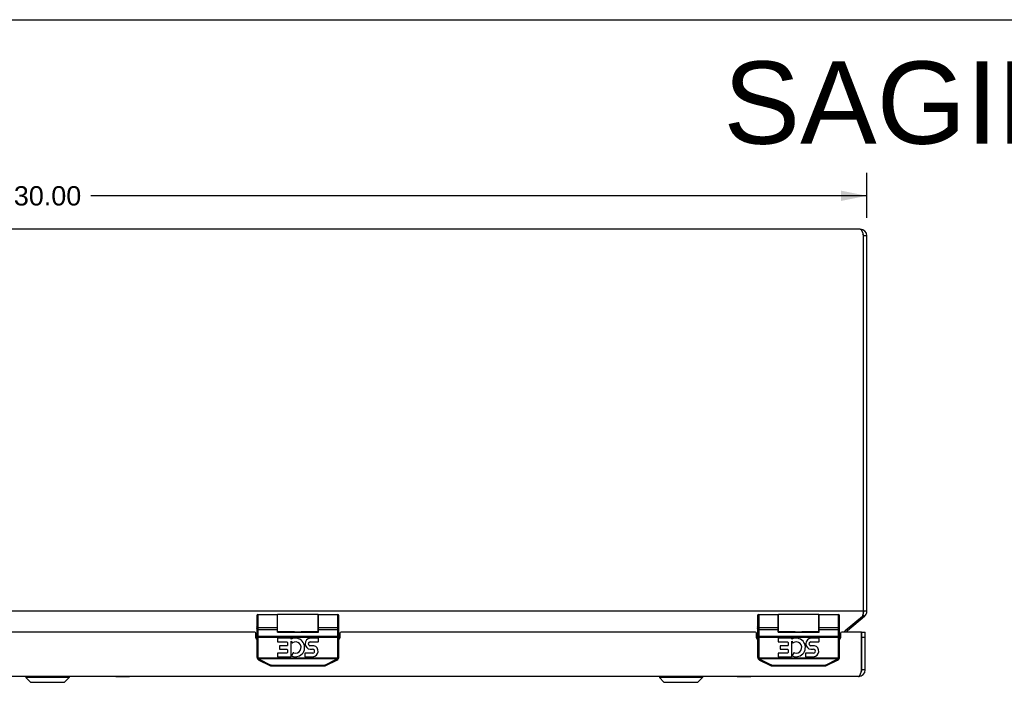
# Model space of a CAD drawing. Header units: inches. Extents: x 0 to 80, y 0 to 51.8.
# Tile 7 of 10: x 28.3 to 46.3, y 39.6 to 51.8. Entities that reach past the tile are written whole.
import ezdxf

# ---------------------------------------------------------------- set-up
doc = ezdxf.new("R2010")
doc.units = ezdxf.units.IN
doc.header["$LTSCALE"] = 4.400265
doc.header["$MEASUREMENT"] = 0
doc.layers.get('0').update_dxf_attribs({"linetype": 'CONTINUOUS'})
for name, color, linetype in [('02___PRT_ALL_AXES', 7, 'CONTINUOUS'), ('06___PRT_ALL_SURFS', 7, 'CONTINUOUS'), ('DIMENSIONS', 7, 'CONTINUOUS')]:
    doc.layers.add(name, color=color, linetype=linetype)
doc.styles.get("Standard").update_dxf_attribs({"font": 'arial.ttf'})
doc.dimstyles.new('DIMSTYLE_1', dxfattribs={"dimtxt": 0.352962, "dimasz": 0.470617, "dimexe": 0.09, "dimexo": 0.07, "dimgap": 0.0375, "dimtad": 0, "dimtih": 1, "dimtoh": 1, "dimzin": 4, "dimdsep": 46, "dimtxsty": 'Standard', "dimblk": '_FILLED', "dimblk1": '_FILLED', "dimblk2": '_FILLED', "dimcen": 0.09, "dimazin": 1, "dimtfac": 1, "dimtofl": 0, "dimtmove": 0, "dimatfit": 3, "dimldrblk": '_FILLED', "dimfxl": 0, "dimtolj": 1, "dimtzin": 4, "dimarcsym": 0})

# ---------------------------------------------------------------- blocks, each defined once
blk = doc.blocks.new('_FILLED')
at = {"color": 0, "linetype": 'ByBlock'}
blk.add_solid([(0, 0), (-1, 0.2), (-1, -0.2)], dxfattribs=at)
blk = doc.blocks.new('*D1')
at = {"layer": 'DIMENSIONS', "color": 2, "linetype": 'Continuous'}
for p, q in [((13.81, 48.143), (13.81, 48.968)), ((43.81, 48.143), (43.81, 48.968)), ((13.81, 48.545), (28.016, 48.545)), ((43.81, 48.545), (29.603, 48.545))]:
    blk.add_line(p, q, dxfattribs=at)
at = {"layer": 'DIMENSIONS', "color": 2, "linetype": 'Continuous', "xscale": 0.4706166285, "yscale": 0.4706166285, "zscale": 0.4706166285, "rotation": 180}
blk.add_blockref('_FILLED', (13.81, 48.545), dxfattribs=at)
at = {"layer": 'DIMENSIONS', "color": 2, "linetype": 'Continuous', "xscale": 0.4706166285, "yscale": 0.4706166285, "zscale": 0.4706166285}
blk.add_blockref('_FILLED', (43.81, 48.545), dxfattribs=at)
at = {"layer": 'DIMENSIONS', "color": 2, "linetype": 'Continuous', "insert": (28.81, 48.721), "char_height": 0.353, "width": 1.2334, "attachment_point": 2, "line_spacing_factor": 0.9}
blk.add_mtext('30.00', dxfattribs=at)

msp = doc.modelspace()

# ---------------------------------------------------------------- linework, layer by layer
at = {"color": 7, "linetype": 'Continuous'}
for p, q in [((0, 51.7678), (80.0048, 51.7678)), ((43.8096, 47.8139), (43.7496, 47.8139)), ((43.8096, 40.9408), (43.7496, 40.9408)), ((32.6429, 40.8618), (32.6429, 40.1044)), ((32.6629, 40.8818), (32.6629, 40.1044)), ((33.0179, 40.5577), (33.0179, 40.8818)), ((33.0229, 40.5668), (33.0229, 40.8818)), ((33.7629, 40.5668), (33.7629, 40.8818)), ((33.7679, 40.5577), (33.7679, 40.8818)), ((34.1229, 40.1044), (34.1229, 40.8818)), ((34.1429, 40.1044), (34.1429, 40.8618)), ((41.8096, 40.8618), (41.8096, 40.1044)), ((41.8296, 40.8818), (41.8296, 40.1044)), ((42.1846, 40.5577), (42.1846, 40.8818)), ((42.1896, 40.5668), (42.1896, 40.8818)), ((42.9296, 40.5668), (42.9296, 40.8818)), ((42.9346, 40.5577), (42.9346, 40.8818)), ((43.2896, 40.1044), (43.2896, 40.8818)), ((43.3096, 40.1044), (43.3096, 40.8618)), ((43.7667, 40.8489), (43.7374, 40.8838)), ((32.6429, 40.6545), (32.6429, 40.655)), ((32.643, 40.654), (32.6429, 40.6545)), ((32.6431, 40.6536), (32.643, 40.6541)), ((32.6629, 40.6449), (33.0179, 40.6449)), ((32.6629, 40.6449), (33.0179, 40.6449)), ((32.6629, 40.6089), (33.0179, 40.6089)), ((33.0229, 40.5718), (33.0179, 40.5718)), ((33.0179, 40.5652), (33.7679, 40.5652)), ((33.333, 40.5668), (33.3381, 40.5668)), ((33.3476, 40.5669), (33.3645, 40.5672)), ((33.3645, 40.5672), (33.3715, 40.5673)), ((33.3715, 40.5673), (33.3786, 40.5674)), ((33.3965, 40.5674), (33.4036, 40.5674)), ((33.4036, 40.5674), (33.4108, 40.5673)), ((33.4108, 40.5673), (33.4178, 40.5672)), ((33.4178, 40.5672), (33.4381, 40.5669)), ((33.4381, 40.5669), (33.4446, 40.5669)), ((33.7679, 40.5718), (33.7629, 40.5718)), ((33.7679, 40.6449), (34.1229, 40.6449)), ((33.7679, 40.6449), (34.1229, 40.6449)), ((33.7679, 40.6089), (34.1229, 40.6089)), ((34.1428, 40.654), (34.1429, 40.6545)), ((34.1429, 40.6545), (34.1429, 40.655)), ((41.8096, 40.6545), (41.8096, 40.655)), ((41.8096, 40.654), (41.8096, 40.6545)), ((41.8098, 40.6536), (41.8096, 40.6541)), ((41.8296, 40.6449), (42.1846, 40.6449)), ((41.8296, 40.6449), (42.1846, 40.6449)), ((41.8296, 40.6089), (42.1846, 40.6089)), ((42.1896, 40.5718), (42.1846, 40.5718)), ((42.1846, 40.5652), (42.9346, 40.5652)), ((42.4997, 40.5668), (42.5047, 40.5668)), ((42.5143, 40.5669), (42.5312, 40.5672)), ((42.5312, 40.5672), (42.5382, 40.5673)), ((42.5382, 40.5673), (42.5452, 40.5674)), ((42.5632, 40.5674), (42.5703, 40.5674)), ((42.5703, 40.5674), (42.5774, 40.5673)), ((42.5774, 40.5673), (42.5845, 40.5672)), ((42.5845, 40.5672), (42.6048, 40.5669)), ((42.6048, 40.5669), (42.6113, 40.5669)), ((42.9346, 40.5718), (42.9296, 40.5718)), ((42.9346, 40.6449), (43.2896, 40.6449)), ((42.9346, 40.6449), (43.2896, 40.6449)), ((42.9346, 40.6089), (43.2896, 40.6089)), ((43.3095, 40.6545), (43.3096, 40.655)), ((43.3095, 40.654), (43.3095, 40.6545)), ((43.4533, 40.586), (43.4374, 40.6049)), ((43.7196, 40.5588), (43.7796, 40.5588)), ((43.7196, 39.8688), (43.7196, 40.5588)), ((32.6429, 40.469), (34.1429, 40.469)), ((32.6629, 40.4883), (34.1238, 40.4883)), ((33.0179, 40.5577), (33.7679, 40.5577)), ((41.8096, 40.469), (43.3096, 40.469)), ((41.8296, 40.4883), (43.2905, 40.4883)), ((42.1846, 40.5577), (42.9346, 40.5577)), ((43.7196, 40.4688), (43.7796, 40.4688)), ((32.6629, 40.1044), (32.6429, 40.1044)), ((32.6646, 40.0925), (32.6454, 40.0869)), ((32.6646, 40.0925), (34.1212, 40.0925)), ((32.6721, 40.0752), (34.1136, 40.0752)), ((32.6774, 40.0485), (32.8797, 39.9474)), ((32.6838, 40.0587), (32.683, 40.0572)), ((32.6847, 40.0603), (32.6838, 40.0587)), ((32.6855, 40.062), (32.6847, 40.0603)), ((32.6864, 40.0637), (32.6855, 40.062)), ((32.6864, 40.0637), (32.8886, 39.9625)), ((33.8971, 39.9625), (34.0994, 40.0637)), ((33.9061, 39.9474), (34.1083, 40.0485)), ((34.0994, 40.0637), (34.1003, 40.062)), ((34.1003, 40.062), (34.1011, 40.0603)), ((34.1011, 40.0603), (34.102, 40.0587)), ((34.102, 40.0587), (34.1028, 40.0572)), ((34.1028, 40.0572), (34.1036, 40.0558)), ((34.1212, 40.0925), (34.1404, 40.0869)), ((34.1229, 40.1044), (34.1429, 40.1044)), ((41.8296, 40.1044), (41.8096, 40.1044)), ((41.8313, 40.0925), (41.8121, 40.0869)), ((41.8313, 40.0925), (43.2879, 40.0925)), ((41.8388, 40.0752), (43.2803, 40.0752)), ((41.8441, 40.0485), (42.0464, 39.9474)), ((41.8505, 40.0587), (41.8497, 40.0572)), ((41.8513, 40.0603), (41.8505, 40.0587)), ((41.8522, 40.062), (41.8513, 40.0603)), ((41.8531, 40.0637), (41.8522, 40.062)), ((41.8531, 40.0637), (42.0553, 39.9625)), ((43.0638, 39.9625), (43.2661, 40.0637)), ((43.0728, 39.9474), (43.275, 40.0485)), ((43.2661, 40.0637), (43.2669, 40.062)), ((43.2669, 40.062), (43.2678, 40.0603)), ((43.2678, 40.0603), (43.2686, 40.0587)), ((43.2686, 40.0587), (43.2695, 40.0572)), ((43.2695, 40.0572), (43.2702, 40.0558)), ((43.2879, 40.0925), (43.3071, 40.0869)), ((43.2896, 40.1044), (43.3096, 40.1044)), ((32.8861, 39.9576), (32.8853, 39.9561)), ((32.8869, 39.9592), (32.8861, 39.9576)), ((32.8878, 39.9608), (32.8869, 39.9592)), ((32.8886, 39.9625), (32.8878, 39.9608)), ((32.9077, 39.958), (33.8781, 39.958)), ((32.9077, 39.958), (32.9077, 39.9408)), ((32.9077, 39.9408), (33.8781, 39.9408)), ((33.8781, 39.958), (33.8781, 39.9408)), ((33.8971, 39.9625), (33.898, 39.9608)), ((33.898, 39.9608), (33.8989, 39.9592)), ((33.8989, 39.9592), (33.8997, 39.9576)), ((33.8997, 39.9576), (33.9005, 39.9561)), ((33.9005, 39.9561), (33.9013, 39.9546)), ((42.0527, 39.9576), (42.0519, 39.9561)), ((42.0536, 39.9592), (42.0527, 39.9576)), ((42.0544, 39.9608), (42.0536, 39.9592)), ((42.0553, 39.9625), (42.0544, 39.9608)), ((42.0743, 39.958), (43.0448, 39.958)), ((42.0743, 39.958), (42.0743, 39.9408)), ((42.0743, 39.9408), (43.0448, 39.9408)), ((43.0448, 39.958), (43.0448, 39.9408)), ((43.0638, 39.9625), (43.0647, 39.9608)), ((43.0647, 39.9608), (43.0655, 39.9592)), ((43.0655, 39.9592), (43.0664, 39.9576)), ((43.0664, 39.9576), (43.0672, 39.9561)), ((43.0672, 39.9561), (43.068, 39.9546)), ((43.7796, 39.8688), (43.7196, 39.8688)), ((28.4155, 39.7458), (29.2036, 39.7458)), ((28.4155, 39.7458), (28.4155, 39.727)), ((29.2036, 39.727), (28.4155, 39.727)), ((28.4155, 39.727), (28.4986, 39.6439)), ((29.2036, 39.727), (29.1205, 39.6439)), ((29.2036, 39.7458), (29.2036, 39.727)), ((40.0105, 39.7458), (40.7986, 39.7458)), ((40.0105, 39.7458), (40.0105, 39.727)), ((40.7986, 39.727), (40.0105, 39.727)), ((40.0105, 39.727), (40.0936, 39.6439)), ((40.7986, 39.727), (40.7155, 39.6439)), ((40.7986, 39.7458), (40.7986, 39.727)), ((28.4986, 39.6439), (29.1205, 39.6439)), ((28.5037, 39.6418), (29.1155, 39.6418)), ((40.0936, 39.6439), (40.7155, 39.6439)), ((40.0987, 39.6418), (40.7105, 39.6418))]:
    msp.add_line(p, q, dxfattribs=at)
at = {"color": 3, "linetype": 'Continuous'}
for p, q in [((43.6896, 47.9339), (13.9296, 47.9339)), ((43.7496, 40.9408), (43.7496, 47.8139)), ((43.8096, 40.9408), (43.8096, 47.8139)), ((43.7496, 40.9408), (13.8696, 40.9408)), ((43.7281, 40.8489), (43.4148, 40.586)), ((43.7667, 40.8489), (43.4533, 40.586)), ((32.6029, 40.5588), (25.0162, 40.5588)), ((41.7696, 40.5588), (34.1829, 40.5588)), ((43.7146, 40.5588), (43.3496, 40.5588)), ((43.7146, 39.8531), (43.7146, 40.5588)), ((43.7796, 39.8688), (43.7796, 40.5588)), ((32.6229, 40.54), (32.6429, 40.54)), ((32.6229, 40.4538), (32.6229, 40.5388)), ((34.1429, 40.54), (34.1629, 40.54)), ((34.1629, 40.5388), (34.1629, 40.4538)), ((41.7896, 40.54), (41.8096, 40.54)), ((41.7896, 40.4538), (41.7896, 40.5388)), ((43.3096, 40.54), (43.3296, 40.54)), ((43.3296, 40.5388), (43.3296, 40.4538)), ((43.6596, 39.7488), (13.9596, 39.7488))]:
    msp.add_line(p, q, dxfattribs=at)
for points in [[(43.6896, 47.9339), (43.6923, 47.9336), (43.695, 47.9327), (43.6977, 47.9311), (43.7005, 47.929), (43.7032, 47.9263), (43.7059, 47.923), (43.7087, 47.9192), (43.7114, 47.9148), (43.7141, 47.91), (43.7168, 47.9046), (43.7196, 47.8987), (43.7223, 47.8924), (43.725, 47.8857), (43.7278, 47.8787), (43.7305, 47.8714), (43.7332, 47.8638), (43.7359, 47.8559), (43.7386, 47.8477), (43.7414, 47.8393), (43.7441, 47.8309), (43.7469, 47.8224), (43.7496, 47.8139)], [(43.7496, 40.9408), (43.7465, 40.9259), (43.745, 40.9185), (43.7434, 40.9112), (43.7419, 40.904), (43.7404, 40.897), (43.7388, 40.8901), (43.7373, 40.8834), (43.7358, 40.877), (43.7343, 40.8708), (43.7327, 40.8648), (43.7312, 40.8592), (43.7297, 40.8539), (43.7281, 40.8489)], [(43.4148, 40.586), (43.4105, 40.5824), (43.4062, 40.5786), (43.4019, 40.5744), (43.3976, 40.57), (43.3933, 40.5654), (43.389, 40.5605), (43.3876, 40.5588)], [(43.7077, 39.8321), (43.71, 39.839), (43.7123, 39.846), (43.7146, 39.8531)], [(43.6596, 39.7488), (43.6619, 39.749), (43.6641, 39.7497), (43.6664, 39.7508), (43.6687, 39.7523), (43.671, 39.7542), (43.6733, 39.7565), (43.6756, 39.7592), (43.6779, 39.7624), (43.6802, 39.7659), (43.6825, 39.7698), (43.6848, 39.774), (43.6871, 39.7786), (43.6894, 39.7835), (43.6916, 39.7887), (43.6939, 39.7942), (43.6962, 39.8), (43.6985, 39.806), (43.7008, 39.8122), (43.7031, 39.8187), (43.7054, 39.8253), (43.7077, 39.8321)]]:
    msp.add_lwpolyline(points, dxfattribs=at)
at = {"color": 7, "linetype": 'Continuous'}
for points in [[(32.6629, 40.6089), (32.662, 40.609), (32.6611, 40.609), (32.6601, 40.6091), (32.6592, 40.6092), (32.6583, 40.6093), (32.6574, 40.6095), (32.6565, 40.6097), (32.6557, 40.61), (32.6548, 40.6102), (32.654, 40.6105), (32.6532, 40.6109), (32.6524, 40.6112), (32.6516, 40.6116), (32.6508, 40.612), (32.6501, 40.6124), (32.6494, 40.6129), (32.6488, 40.6134), (32.6481, 40.6139), (32.6475, 40.6144), (32.6469, 40.615), (32.6464, 40.6155), (32.6459, 40.6161), (32.6454, 40.6167), (32.645, 40.6173), (32.6446, 40.618), (32.6442, 40.6186), (32.6439, 40.6193), (32.6437, 40.6199), (32.6434, 40.6206), (32.6432, 40.6213), (32.6431, 40.622), (32.643, 40.6227), (32.6429, 40.6234), (32.6429, 40.6241)], [(32.6629, 40.6449), (32.662, 40.6449), (32.6611, 40.6449), (32.6601, 40.645), (32.6592, 40.6451), (32.6583, 40.6452), (32.6574, 40.6453), (32.6565, 40.6454), (32.6557, 40.6456), (32.6548, 40.6458), (32.654, 40.646), (32.6532, 40.6462), (32.6524, 40.6464), (32.6516, 40.6467), (32.6508, 40.6469), (32.6501, 40.6472), (32.6494, 40.6475), (32.6488, 40.6479), (32.6481, 40.6482), (32.6475, 40.6485), (32.6469, 40.6489), (32.6464, 40.6493), (32.6459, 40.6497), (32.6454, 40.6501), (32.645, 40.6505), (32.6446, 40.6509), (32.6442, 40.6513), (32.6439, 40.6518), (32.6437, 40.6522), (32.6434, 40.6527), (32.6432, 40.6531), (32.6431, 40.6536)], [(32.6629, 40.6449), (32.662, 40.6449), (32.6611, 40.645), (32.6601, 40.645), (32.6592, 40.6451), (32.6583, 40.6452), (32.6574, 40.6453), (32.6565, 40.6455), (32.6557, 40.6456), (32.6548, 40.6458), (32.654, 40.646), (32.6532, 40.6462), (32.6524, 40.6464), (32.6516, 40.6467), (32.6508, 40.647), (32.6501, 40.6473), (32.6494, 40.6476), (32.6488, 40.6479), (32.6481, 40.6482), (32.6475, 40.6486), (32.6469, 40.6489), (32.6464, 40.6493), (32.6459, 40.6497), (32.6454, 40.6501), (32.645, 40.6505), (32.6446, 40.6509), (32.6442, 40.6514), (32.6439, 40.6518), (32.6437, 40.6523), (32.6434, 40.6527), (32.6432, 40.6532), (32.6431, 40.6536)], [(33.3381, 40.5668), (33.3412, 40.5669), (33.3476, 40.5669)], [(33.3786, 40.5674), (33.3857, 40.5674), (33.3893, 40.5674), (33.3929, 40.5674), (33.3965, 40.5674)], [(33.4446, 40.5669), (33.4477, 40.5668), (33.4528, 40.5668)], [(34.1229, 40.6449), (34.1238, 40.6449), (34.1247, 40.6449), (34.1257, 40.645), (34.1266, 40.6451), (34.1275, 40.6452), (34.1284, 40.6453), (34.1293, 40.6454), (34.1301, 40.6456), (34.131, 40.6458), (34.1318, 40.646), (34.1326, 40.6462), (34.1334, 40.6464), (34.1342, 40.6467), (34.1349, 40.6469), (34.1357, 40.6472), (34.1364, 40.6475), (34.137, 40.6479), (34.1377, 40.6482), (34.1383, 40.6485), (34.1389, 40.6489), (34.1394, 40.6493), (34.1399, 40.6497), (34.1404, 40.6501), (34.1408, 40.6505), (34.1412, 40.6509), (34.1415, 40.6513), (34.1419, 40.6518), (34.1421, 40.6522), (34.1424, 40.6527), (34.1426, 40.6531), (34.1427, 40.6536), (34.1428, 40.6541)], [(34.1229, 40.6449), (34.1238, 40.6449), (34.1247, 40.645), (34.1257, 40.645), (34.1266, 40.6451), (34.1275, 40.6452), (34.1284, 40.6453), (34.1293, 40.6455), (34.1301, 40.6456), (34.131, 40.6458), (34.1318, 40.646), (34.1326, 40.6462), (34.1334, 40.6464), (34.1342, 40.6467), (34.1349, 40.647), (34.1357, 40.6473), (34.1364, 40.6476), (34.137, 40.6479), (34.1377, 40.6482), (34.1383, 40.6486), (34.1389, 40.6489), (34.1394, 40.6493), (34.1399, 40.6497), (34.1404, 40.6501), (34.1408, 40.6505), (34.1412, 40.6509), (34.1415, 40.6514), (34.1419, 40.6518), (34.1421, 40.6523), (34.1424, 40.6527), (34.1426, 40.6532), (34.1427, 40.6536)], [(34.1229, 40.6089), (34.1238, 40.609), (34.1247, 40.609), (34.1257, 40.6091), (34.1266, 40.6092), (34.1275, 40.6093), (34.1284, 40.6095), (34.1293, 40.6097), (34.1301, 40.61), (34.131, 40.6102), (34.1318, 40.6105), (34.1326, 40.6109), (34.1334, 40.6112), (34.1342, 40.6116), (34.1349, 40.612), (34.1357, 40.6124), (34.1364, 40.6129), (34.137, 40.6134), (34.1377, 40.6139), (34.1383, 40.6144), (34.1389, 40.615), (34.1394, 40.6155), (34.1399, 40.6161), (34.1404, 40.6167), (34.1408, 40.6173), (34.1412, 40.618), (34.1415, 40.6186), (34.1419, 40.6193), (34.1421, 40.6199), (34.1424, 40.6206), (34.1426, 40.6213), (34.1427, 40.622), (34.1428, 40.6227), (34.1429, 40.6234), (34.1429, 40.6241)], [(41.8296, 40.6089), (41.8286, 40.609), (41.8277, 40.609), (41.8268, 40.6091), (41.8259, 40.6092), (41.825, 40.6093), (41.8241, 40.6095), (41.8232, 40.6097), (41.8223, 40.61), (41.8215, 40.6102), (41.8206, 40.6105), (41.8198, 40.6109), (41.819, 40.6112), (41.8183, 40.6116), (41.8175, 40.612), (41.8168, 40.6124), (41.8161, 40.6129), (41.8154, 40.6134), (41.8148, 40.6139), (41.8142, 40.6144), (41.8136, 40.615), (41.8131, 40.6155), (41.8126, 40.6161), (41.8121, 40.6167), (41.8117, 40.6173), (41.8113, 40.618), (41.8109, 40.6186), (41.8106, 40.6193), (41.8103, 40.6199), (41.8101, 40.6206), (41.8099, 40.6213), (41.8098, 40.622), (41.8096, 40.6227), (41.8096, 40.6234), (41.8096, 40.6241)], [(41.8296, 40.6449), (41.8286, 40.6449), (41.8277, 40.6449), (41.8268, 40.645), (41.8259, 40.6451), (41.825, 40.6452), (41.8241, 40.6453), (41.8232, 40.6454), (41.8223, 40.6456), (41.8215, 40.6458), (41.8206, 40.646), (41.8198, 40.6462), (41.819, 40.6464), (41.8183, 40.6467), (41.8175, 40.6469), (41.8168, 40.6472), (41.8161, 40.6475), (41.8154, 40.6479), (41.8148, 40.6482), (41.8142, 40.6485), (41.8136, 40.6489), (41.8131, 40.6493), (41.8126, 40.6497), (41.8121, 40.6501), (41.8117, 40.6505), (41.8113, 40.6509), (41.8109, 40.6513), (41.8106, 40.6518), (41.8103, 40.6522), (41.8101, 40.6527), (41.8099, 40.6531), (41.8098, 40.6536)], [(41.8296, 40.6449), (41.8286, 40.6449), (41.8277, 40.645), (41.8268, 40.645), (41.8259, 40.6451), (41.825, 40.6452), (41.8241, 40.6453), (41.8232, 40.6455), (41.8223, 40.6456), (41.8215, 40.6458), (41.8206, 40.646), (41.8198, 40.6462), (41.819, 40.6464), (41.8183, 40.6467), (41.8175, 40.647), (41.8168, 40.6473), (41.8161, 40.6476), (41.8154, 40.6479), (41.8148, 40.6482), (41.8142, 40.6486), (41.8136, 40.6489), (41.8131, 40.6493), (41.8126, 40.6497), (41.8121, 40.6501), (41.8117, 40.6505), (41.8113, 40.6509), (41.8109, 40.6514), (41.8106, 40.6518), (41.8103, 40.6523), (41.8101, 40.6527), (41.8099, 40.6532), (41.8098, 40.6536)], [(42.5047, 40.5668), (42.5079, 40.5669), (42.5143, 40.5669)], [(42.5452, 40.5674), (42.5524, 40.5674), (42.556, 40.5674), (42.5596, 40.5674), (42.5632, 40.5674)], [(42.6113, 40.5669), (42.6144, 40.5668), (42.6195, 40.5668)], [(43.2896, 40.6449), (43.2905, 40.6449), (43.2914, 40.6449), (43.2923, 40.645), (43.2932, 40.6451), (43.2941, 40.6452), (43.295, 40.6453), (43.2959, 40.6454), (43.2968, 40.6456), (43.2976, 40.6458), (43.2985, 40.646), (43.2993, 40.6462), (43.3001, 40.6464), (43.3009, 40.6467), (43.3016, 40.6469), (43.3023, 40.6472), (43.303, 40.6475), (43.3037, 40.6479), (43.3043, 40.6482), (43.3049, 40.6485), (43.3055, 40.6489), (43.3061, 40.6493), (43.3066, 40.6497), (43.307, 40.6501), (43.3075, 40.6505), (43.3079, 40.6509), (43.3082, 40.6513), (43.3085, 40.6518), (43.3088, 40.6522), (43.309, 40.6527), (43.3092, 40.6531), (43.3094, 40.6536), (43.3095, 40.6541)], [(43.2896, 40.6449), (43.2905, 40.6449), (43.2914, 40.645), (43.2923, 40.645), (43.2932, 40.6451), (43.2941, 40.6452), (43.295, 40.6453), (43.2959, 40.6455), (43.2968, 40.6456), (43.2976, 40.6458), (43.2985, 40.646), (43.2993, 40.6462), (43.3001, 40.6464), (43.3009, 40.6467), (43.3016, 40.647), (43.3023, 40.6473), (43.303, 40.6476), (43.3037, 40.6479), (43.3043, 40.6482), (43.3049, 40.6486), (43.3055, 40.6489), (43.3061, 40.6493), (43.3066, 40.6497), (43.307, 40.6501), (43.3075, 40.6505), (43.3079, 40.6509), (43.3082, 40.6514), (43.3085, 40.6518), (43.3088, 40.6523), (43.309, 40.6527), (43.3092, 40.6532), (43.3094, 40.6536)], [(43.2896, 40.6089), (43.2905, 40.609), (43.2914, 40.609), (43.2923, 40.6091), (43.2932, 40.6092), (43.2941, 40.6093), (43.295, 40.6095), (43.2959, 40.6097), (43.2968, 40.61), (43.2976, 40.6102), (43.2985, 40.6105), (43.2993, 40.6109), (43.3001, 40.6112), (43.3009, 40.6116), (43.3016, 40.612), (43.3023, 40.6124), (43.303, 40.6129), (43.3037, 40.6134), (43.3043, 40.6139), (43.3049, 40.6144), (43.3055, 40.615), (43.3061, 40.6155), (43.3066, 40.6161), (43.307, 40.6167), (43.3075, 40.6173), (43.3079, 40.618), (43.3082, 40.6186), (43.3085, 40.6193), (43.3088, 40.6199), (43.309, 40.6206), (43.3092, 40.6213), (43.3094, 40.622), (43.3095, 40.6227), (43.3095, 40.6234), (43.3096, 40.6241)], [(32.6629, 40.4883), (32.662, 40.4883), (32.6611, 40.4883), (32.6601, 40.4883), (32.6592, 40.4883), (32.6583, 40.4883), (32.6574, 40.4884), (32.6565, 40.4884), (32.6557, 40.4885), (32.6548, 40.4885), (32.654, 40.4886), (32.6532, 40.4886), (32.6524, 40.4887), (32.6516, 40.4888), (32.6508, 40.4889), (32.6501, 40.489), (32.6494, 40.4891), (32.6488, 40.4892), (32.6481, 40.4893), (32.6475, 40.4894), (32.6469, 40.4895), (32.6464, 40.4896), (32.6459, 40.4897), (32.6454, 40.4898), (32.645, 40.49), (32.6446, 40.4901), (32.6442, 40.4902), (32.6439, 40.4904), (32.6437, 40.4905), (32.6434, 40.4906), (32.6432, 40.4908), (32.6431, 40.4909), (32.643, 40.491), (32.6429, 40.4912), (32.6429, 40.4913)], [(34.1238, 40.4883), (34.1247, 40.4883), (34.1257, 40.4883), (34.1266, 40.4883), (34.1275, 40.4883), (34.1284, 40.4884), (34.1293, 40.4884), (34.1301, 40.4885), (34.131, 40.4885), (34.1318, 40.4886), (34.1326, 40.4886), (34.1334, 40.4887), (34.1342, 40.4888), (34.1349, 40.4889), (34.1357, 40.489), (34.1364, 40.4891), (34.137, 40.4892), (34.1377, 40.4893), (34.1383, 40.4894), (34.1389, 40.4895), (34.1394, 40.4896), (34.1399, 40.4897), (34.1404, 40.4898), (34.1408, 40.49), (34.1412, 40.4901), (34.1415, 40.4902), (34.1419, 40.4904), (34.1421, 40.4905), (34.1424, 40.4906), (34.1426, 40.4908), (34.1427, 40.4909), (34.1428, 40.491), (34.1429, 40.4912), (34.1429, 40.4913)], [(41.8296, 40.4883), (41.8286, 40.4883), (41.8277, 40.4883), (41.8268, 40.4883), (41.8259, 40.4883), (41.825, 40.4883), (41.8241, 40.4884), (41.8232, 40.4884), (41.8223, 40.4885), (41.8215, 40.4885), (41.8206, 40.4886), (41.8198, 40.4886), (41.819, 40.4887), (41.8183, 40.4888), (41.8175, 40.4889), (41.8168, 40.489), (41.8161, 40.4891), (41.8154, 40.4892), (41.8148, 40.4893), (41.8142, 40.4894), (41.8136, 40.4895), (41.8131, 40.4896), (41.8126, 40.4897), (41.8121, 40.4898), (41.8117, 40.49), (41.8113, 40.4901), (41.8109, 40.4902), (41.8106, 40.4904), (41.8103, 40.4905), (41.8101, 40.4906), (41.8099, 40.4908), (41.8098, 40.4909), (41.8096, 40.491), (41.8096, 40.4912), (41.8096, 40.4913)], [(43.2905, 40.4883), (43.2914, 40.4883), (43.2923, 40.4883), (43.2932, 40.4883), (43.2941, 40.4883), (43.295, 40.4884), (43.2959, 40.4884), (43.2968, 40.4885), (43.2976, 40.4885), (43.2985, 40.4886), (43.2993, 40.4886), (43.3001, 40.4887), (43.3009, 40.4888), (43.3016, 40.4889), (43.3023, 40.489), (43.303, 40.4891), (43.3037, 40.4892), (43.3043, 40.4893), (43.3049, 40.4894), (43.3055, 40.4895), (43.3061, 40.4896), (43.3066, 40.4897), (43.307, 40.4898), (43.3075, 40.49), (43.3079, 40.4901), (43.3082, 40.4902), (43.3085, 40.4904), (43.3088, 40.4905), (43.309, 40.4906), (43.3092, 40.4908), (43.3094, 40.4909), (43.3095, 40.491), (43.3095, 40.4912), (43.3096, 40.4913)], [(32.6721, 40.0752), (32.6714, 40.0746), (32.6707, 40.0741), (32.67, 40.0735), (32.6693, 40.073), (32.6685, 40.0725), (32.6678, 40.0719), (32.6671, 40.0714), (32.6665, 40.0709), (32.6658, 40.0705), (32.6651, 40.07), (32.6645, 40.0696), (32.6638, 40.0691), (32.6632, 40.0687), (32.6627, 40.0683), (32.6621, 40.068), (32.6615, 40.0676), (32.661, 40.0673), (32.6605, 40.067), (32.66, 40.0667), (32.6596, 40.0665), (32.6592, 40.0663), (32.6588, 40.0661), (32.6584, 40.0659), (32.6581, 40.0657), (32.6578, 40.0656), (32.6575, 40.0655), (32.6572, 40.0655), (32.657, 40.0654), (32.6568, 40.0654), (32.6567, 40.0654), (32.6566, 40.0654), (32.6565, 40.0655)], [(32.6646, 40.0925), (32.665, 40.091), (32.6655, 40.0894), (32.6659, 40.0879), (32.6665, 40.0864), (32.667, 40.0849), (32.6676, 40.0835), (32.6683, 40.082), (32.669, 40.0806), (32.6697, 40.0792), (32.6705, 40.0778), (32.6713, 40.0765), (32.6721, 40.0752)], [(32.6721, 40.0752), (32.673, 40.0742), (32.6739, 40.0732), (32.6748, 40.0722), (32.6757, 40.0713), (32.6766, 40.0704), (32.6776, 40.0695), (32.6786, 40.0686), (32.6797, 40.0678), (32.6807, 40.067), (32.6818, 40.0663), (32.6829, 40.0656), (32.6841, 40.0649), (32.6852, 40.0643), (32.6864, 40.0637)], [(32.683, 40.0572), (32.6822, 40.0558), (32.6818, 40.0551), (32.6815, 40.0544), (32.6811, 40.0538), (32.6808, 40.0532), (32.6804, 40.0526), (32.6801, 40.0521), (32.6798, 40.0516), (32.6795, 40.0511), (32.6792, 40.0507), (32.679, 40.0503), (32.6787, 40.05), (32.6785, 40.0496), (32.6783, 40.0494), (32.6781, 40.0491), (32.678, 40.0489), (32.6778, 40.0488), (32.6777, 40.0486), (32.6776, 40.0486), (32.6775, 40.0485), (32.6774, 40.0485)], [(34.0994, 40.0637), (34.1006, 40.0643), (34.1017, 40.0649), (34.1029, 40.0656), (34.104, 40.0663), (34.105, 40.067), (34.1061, 40.0678), (34.1071, 40.0686), (34.1082, 40.0695), (34.1091, 40.0704), (34.1101, 40.0713), (34.111, 40.0722), (34.1119, 40.0732), (34.1128, 40.0742), (34.1136, 40.0752)], [(34.1036, 40.0558), (34.104, 40.0551), (34.1043, 40.0544), (34.1047, 40.0538), (34.105, 40.0532), (34.1054, 40.0526), (34.1057, 40.0521), (34.106, 40.0516), (34.1063, 40.0511), (34.1066, 40.0507), (34.1068, 40.0503), (34.107, 40.05), (34.1073, 40.0496), (34.1075, 40.0494), (34.1077, 40.0491), (34.1078, 40.0489), (34.108, 40.0488), (34.1081, 40.0486), (34.1082, 40.0486), (34.1083, 40.0485), (34.1083, 40.0485)], [(34.1136, 40.0752), (34.1145, 40.0765), (34.1153, 40.0778), (34.1161, 40.0792), (34.1168, 40.0806), (34.1175, 40.082), (34.1181, 40.0835), (34.1188, 40.0849), (34.1193, 40.0864), (34.1199, 40.0879), (34.1203, 40.0894), (34.1208, 40.091), (34.1212, 40.0925)], [(34.1136, 40.0752), (34.1144, 40.0746), (34.1151, 40.0741), (34.1158, 40.0735), (34.1165, 40.073), (34.1173, 40.0725), (34.118, 40.0719), (34.1187, 40.0714), (34.1193, 40.0709), (34.12, 40.0705), (34.1207, 40.07), (34.1213, 40.0696), (34.1219, 40.0691), (34.1226, 40.0687), (34.1231, 40.0683), (34.1237, 40.068), (34.1243, 40.0676), (34.1248, 40.0673), (34.1253, 40.067), (34.1258, 40.0667), (34.1262, 40.0665), (34.1266, 40.0663), (34.127, 40.0661), (34.1274, 40.0659), (34.1277, 40.0657), (34.128, 40.0656), (34.1283, 40.0655), (34.1286, 40.0655), (34.1288, 40.0654), (34.129, 40.0654), (34.1291, 40.0654), (34.1292, 40.0654), (34.1293, 40.0655)], [(41.8388, 40.0752), (41.8381, 40.0746), (41.8374, 40.0741), (41.8366, 40.0735), (41.8359, 40.073), (41.8352, 40.0725), (41.8345, 40.0719), (41.8338, 40.0714), (41.8331, 40.0709), (41.8324, 40.0705), (41.8318, 40.07), (41.8311, 40.0696), (41.8305, 40.0691), (41.8299, 40.0687), (41.8293, 40.0683), (41.8287, 40.068), (41.8282, 40.0676), (41.8277, 40.0673), (41.8272, 40.067), (41.8267, 40.0667), (41.8262, 40.0665), (41.8258, 40.0663), (41.8254, 40.0661), (41.8251, 40.0659), (41.8247, 40.0657), (41.8244, 40.0656), (41.8241, 40.0655), (41.8239, 40.0655), (41.8237, 40.0654), (41.8235, 40.0654), (41.8234, 40.0654), (41.8232, 40.0654), (41.8232, 40.0655)], [(41.8313, 40.0925), (41.8317, 40.091), (41.8321, 40.0894), (41.8326, 40.0879), (41.8331, 40.0864), (41.8337, 40.0849), (41.8343, 40.0835), (41.835, 40.082), (41.8357, 40.0806), (41.8364, 40.0792), (41.8372, 40.0778), (41.838, 40.0765), (41.8388, 40.0752)], [(41.8388, 40.0752), (41.8397, 40.0742), (41.8405, 40.0732), (41.8414, 40.0722), (41.8424, 40.0713), (41.8433, 40.0704), (41.8443, 40.0695), (41.8453, 40.0686), (41.8463, 40.0678), (41.8474, 40.067), (41.8485, 40.0663), (41.8496, 40.0656), (41.8507, 40.0649), (41.8519, 40.0643), (41.8531, 40.0637)], [(41.8497, 40.0572), (41.8489, 40.0558), (41.8485, 40.0551), (41.8481, 40.0544), (41.8478, 40.0538), (41.8474, 40.0532), (41.8471, 40.0526), (41.8468, 40.0521), (41.8465, 40.0516), (41.8462, 40.0511), (41.8459, 40.0507), (41.8457, 40.0503), (41.8454, 40.05), (41.8452, 40.0496), (41.845, 40.0494), (41.8448, 40.0491), (41.8446, 40.0489), (41.8445, 40.0488), (41.8444, 40.0486), (41.8443, 40.0486), (41.8442, 40.0485), (41.8441, 40.0485)], [(43.2661, 40.0637), (43.2672, 40.0643), (43.2684, 40.0649), (43.2695, 40.0656), (43.2706, 40.0663), (43.2717, 40.067), (43.2728, 40.0678), (43.2738, 40.0686), (43.2748, 40.0695), (43.2758, 40.0704), (43.2768, 40.0713), (43.2777, 40.0722), (43.2786, 40.0732), (43.2795, 40.0742), (43.2803, 40.0752)], [(43.2702, 40.0558), (43.2706, 40.0551), (43.271, 40.0544), (43.2714, 40.0538), (43.2717, 40.0532), (43.272, 40.0526), (43.2724, 40.0521), (43.2727, 40.0516), (43.2729, 40.0511), (43.2732, 40.0507), (43.2735, 40.0503), (43.2737, 40.05), (43.2739, 40.0496), (43.2741, 40.0494), (43.2743, 40.0491), (43.2745, 40.0489), (43.2746, 40.0488), (43.2748, 40.0486), (43.2749, 40.0486), (43.2749, 40.0485), (43.275, 40.0485)], [(43.2803, 40.0752), (43.2812, 40.0765), (43.282, 40.0778), (43.2827, 40.0792), (43.2835, 40.0806), (43.2842, 40.082), (43.2848, 40.0835), (43.2854, 40.0849), (43.286, 40.0864), (43.2865, 40.0879), (43.287, 40.0894), (43.2875, 40.091), (43.2879, 40.0925)], [(43.2803, 40.0752), (43.281, 40.0746), (43.2818, 40.0741), (43.2825, 40.0735), (43.2832, 40.073), (43.2839, 40.0725), (43.2846, 40.0719), (43.2853, 40.0714), (43.286, 40.0709), (43.2867, 40.0705), (43.2873, 40.07), (43.288, 40.0696), (43.2886, 40.0691), (43.2892, 40.0687), (43.2898, 40.0683), (43.2904, 40.068), (43.2909, 40.0676), (43.2915, 40.0673), (43.292, 40.067), (43.2924, 40.0667), (43.2929, 40.0665), (43.2933, 40.0663), (43.2937, 40.0661), (43.2941, 40.0659), (43.2944, 40.0657), (43.2947, 40.0656), (43.295, 40.0655), (43.2952, 40.0655), (43.2954, 40.0654), (43.2956, 40.0654), (43.2958, 40.0654), (43.2959, 40.0654), (43.296, 40.0655)], [(32.8853, 39.9561), (32.8845, 39.9546), (32.8841, 39.954), (32.8837, 39.9533), (32.8834, 39.9527), (32.883, 39.9521), (32.8827, 39.9515), (32.8824, 39.951), (32.8821, 39.9505), (32.8818, 39.95), (32.8815, 39.9496), (32.8812, 39.9492), (32.881, 39.9488), (32.8808, 39.9485), (32.8806, 39.9482), (32.8804, 39.948), (32.8802, 39.9478), (32.8801, 39.9476), (32.88, 39.9475), (32.8798, 39.9474), (32.8798, 39.9474), (32.8797, 39.9474)], [(32.8886, 39.9625), (32.8899, 39.9619), (32.8912, 39.9614), (32.8925, 39.9608), (32.8938, 39.9604), (32.8952, 39.9599), (32.8965, 39.9595), (32.8979, 39.9592), (32.8993, 39.9589), (32.9006, 39.9586), (32.902, 39.9584), (32.9034, 39.9583), (32.9048, 39.9581), (32.9062, 39.9581), (32.9077, 39.958)], [(33.8781, 39.958), (33.8795, 39.9581), (33.881, 39.9581), (33.8824, 39.9583), (33.8838, 39.9584), (33.8851, 39.9586), (33.8865, 39.9589), (33.8879, 39.9592), (33.8893, 39.9595), (33.8906, 39.9599), (33.892, 39.9604), (33.8933, 39.9608), (33.8946, 39.9614), (33.8959, 39.9619), (33.8971, 39.9625)], [(33.9013, 39.9546), (33.9017, 39.954), (33.9021, 39.9533), (33.9024, 39.9527), (33.9028, 39.9521), (33.9031, 39.9515), (33.9034, 39.951), (33.9037, 39.9505), (33.904, 39.95), (33.9043, 39.9496), (33.9046, 39.9492), (33.9048, 39.9488), (33.905, 39.9485), (33.9052, 39.9482), (33.9054, 39.948), (33.9056, 39.9478), (33.9057, 39.9476), (33.9058, 39.9475), (33.9059, 39.9474), (33.906, 39.9474), (33.9061, 39.9474)], [(42.0519, 39.9561), (42.0511, 39.9546), (42.0508, 39.954), (42.0504, 39.9533), (42.05, 39.9527), (42.0497, 39.9521), (42.0493, 39.9515), (42.049, 39.951), (42.0487, 39.9505), (42.0484, 39.95), (42.0482, 39.9496), (42.0479, 39.9492), (42.0477, 39.9488), (42.0474, 39.9485), (42.0472, 39.9482), (42.0471, 39.948), (42.0469, 39.9478), (42.0467, 39.9476), (42.0466, 39.9475), (42.0465, 39.9474), (42.0464, 39.9474), (42.0464, 39.9474)], [(42.0553, 39.9625), (42.0566, 39.9619), (42.0579, 39.9614), (42.0592, 39.9608), (42.0605, 39.9604), (42.0618, 39.9599), (42.0632, 39.9595), (42.0646, 39.9592), (42.0659, 39.9589), (42.0673, 39.9586), (42.0687, 39.9584), (42.0701, 39.9583), (42.0715, 39.9581), (42.0729, 39.9581), (42.0743, 39.958)], [(43.0448, 39.958), (43.0462, 39.9581), (43.0476, 39.9581), (43.049, 39.9583), (43.0504, 39.9584), (43.0518, 39.9586), (43.0532, 39.9589), (43.0546, 39.9592), (43.0559, 39.9595), (43.0573, 39.9599), (43.0586, 39.9604), (43.0599, 39.9608), (43.0613, 39.9614), (43.0625, 39.9619), (43.0638, 39.9625)], [(43.068, 39.9546), (43.0684, 39.954), (43.0687, 39.9533), (43.0691, 39.9527), (43.0694, 39.9521), (43.0698, 39.9515), (43.0701, 39.951), (43.0704, 39.9505), (43.0707, 39.95), (43.071, 39.9496), (43.0712, 39.9492), (43.0715, 39.9488), (43.0717, 39.9485), (43.0719, 39.9482), (43.0721, 39.948), (43.0722, 39.9478), (43.0724, 39.9476), (43.0725, 39.9475), (43.0726, 39.9474), (43.0727, 39.9474), (43.0728, 39.9474)]]:
    msp.add_lwpolyline(points, dxfattribs=at)
at = {"color": 3, "linetype": 'Continuous'}
for centre, radius, start, end in [((43.6896, 47.8139), 0.12, 0, 90), ((43.6896, 40.9408), 0.12, 310, 360), ((32.6029, 40.5388), 0.02, 0, 90), ((34.1829, 40.5388), 0.02, 90, 180), ((41.7696, 40.5388), 0.02, 0, 90), ((43.3496, 40.5388), 0.02, 90, 180), ((43.4919, 40.54), 0.06, 130, 161.70745), ((32.6429, 40.4538), 0.02, 180, 270), ((34.1429, 40.4538), 0.02, 270, 360), ((41.8096, 40.4538), 0.02, 180, 270), ((43.3096, 40.4538), 0.02, 270, 360), ((43.6596, 39.8688), 0.12, 270, 360)]:
    msp.add_arc(centre, radius, start, end, dxfattribs=at)
at = {"color": 7, "linetype": 'Continuous'}
for centre, radius, start, end in [((43.6896, 47.8139), 0.06, 0, 35.72818), ((43.6896, 40.9408), 0.06, 336.8969, 360), ((32.6629, 40.8618), 0.02, 90, 180), ((34.1229, 40.8618), 0.02, 0, 90), ((41.8296, 40.8618), 0.02, 90, 180), ((43.2896, 40.8618), 0.02, 0, 90), ((32.7054, 40.1044), 0.0625, 180, 243.43504), ((32.7054, 40.1044), 0.0425, 180, 196.29956), ((34.0804, 40.1044), 0.0625, 296.56496, 360), ((34.0804, 40.1044), 0.0425, 343.70044, 360), ((41.8721, 40.1044), 0.0625, 180, 243.43504), ((41.8721, 40.1044), 0.0425, 180, 196.29956), ((43.2471, 40.1044), 0.0625, 296.56496, 360), ((43.2471, 40.1044), 0.0425, 343.70044, 360), ((32.9077, 40.0033), 0.0625, 243.43486, 270.00011), ((33.8781, 40.0033), 0.0625, 269.99991, 296.56516), ((42.0743, 40.0033), 0.0625, 243.43486, 270.00011), ((43.0448, 40.0033), 0.0625, 269.99991, 296.56516), ((43.6596, 39.8688), 0.06, 324.28221, 360), ((28.4186, 39.7458), 0.00305, 89.99998, 180), ((29.2006, 39.7458), 0.00305, 0, 90.00002), ((40.0136, 39.7458), 0.00305, 89.99998, 180), ((40.7956, 39.7458), 0.00305, 0, 90.00002), ((28.5037, 39.6489), 0.0071, 225.00001, 270.00002), ((29.1155, 39.6489), 0.0071, 269.99998, 314.99999), ((40.0987, 39.6489), 0.0071, 225.00001, 270.00002), ((40.7105, 39.6489), 0.0071, 269.99998, 314.99999)]:
    msp.add_arc(centre, radius, start, end, dxfattribs=at)
at = {"layer": '02___PRT_ALL_AXES', "color": 7, "linetype": 'Continuous'}
for p, q in [((32.6629, 40.8818), (33.0179, 40.8818)), ((33.0229, 40.8023), (33.0179, 40.8023)), ((33.7629, 40.8818), (33.0229, 40.8818)), ((33.7679, 40.8023), (33.7629, 40.8023)), ((33.7679, 40.8818), (34.1229, 40.8818)), ((41.8296, 40.8818), (42.1846, 40.8818)), ((42.1896, 40.8023), (42.1846, 40.8023)), ((42.9296, 40.8818), (42.1896, 40.8818)), ((42.9346, 40.8023), (42.9296, 40.8023)), ((42.9346, 40.8818), (43.2896, 40.8818)), ((33.0229, 40.6463), (33.0179, 40.6463)), ((33.333, 40.5668), (33.0229, 40.5668)), ((33.7629, 40.5668), (33.4528, 40.5668)), ((33.7679, 40.6463), (33.7629, 40.6463)), ((42.1896, 40.6463), (42.1846, 40.6463)), ((42.4997, 40.5668), (42.1896, 40.5668)), ((42.9296, 40.5668), (42.6194, 40.5668)), ((42.9346, 40.6463), (42.9296, 40.6463)), ((33.0197, 40.4416), (33.0197, 40.3897)), ((33.2596, 40.45), (33.0281, 40.45)), ((33.0281, 40.3813), (33.1922, 40.3813)), ((33.268, 40.4299), (33.268, 40.4416)), ((33.268, 40.3927), (33.2859, 40.3671)), ((33.268, 40.1182), (33.268, 40.3927)), ((33.6189, 40.3813), (33.7605, 40.3813)), ((33.7605, 40.45), (33.6194, 40.45)), ((33.7689, 40.3897), (33.7689, 40.4416)), ((42.1864, 40.4416), (42.1864, 40.3897)), ((42.4263, 40.45), (42.1948, 40.45)), ((42.1948, 40.3813), (42.3589, 40.3813)), ((42.4347, 40.4299), (42.4347, 40.4416)), ((42.4347, 40.3927), (42.4526, 40.3671)), ((42.4347, 40.1182), (42.4347, 40.3927)), ((42.7855, 40.3813), (42.9272, 40.3813)), ((42.9272, 40.45), (42.7861, 40.45)), ((42.9356, 40.3897), (42.9356, 40.4416)), ((33.0542, 40.3014), (33.0542, 40.2545)), ((33.1922, 40.3098), (33.0626, 40.3098)), ((33.0626, 40.2461), (33.1922, 40.2461)), ((33.2006, 40.3729), (33.2006, 40.3182)), ((33.2006, 40.2377), (33.2006, 40.1856)), ((33.6872, 40.3113), (33.6124, 40.3113)), ((33.6204, 40.2459), (33.6632, 40.2458)), ((42.2209, 40.3014), (42.2209, 40.2545)), ((42.3589, 40.3098), (42.2293, 40.3098)), ((42.2293, 40.2461), (42.3589, 40.2461)), ((42.3673, 40.3729), (42.3673, 40.3182)), ((42.3673, 40.2377), (42.3673, 40.1856)), ((42.8538, 40.3113), (42.779, 40.3113)), ((42.7871, 40.2459), (42.8298, 40.2458)), ((33.0197, 40.1688), (33.0197, 40.1182)), ((33.1922, 40.1772), (33.0281, 40.1772)), ((33.0281, 40.1098), (33.2596, 40.1098)), ((33.3027, 40.1761), (33.2831, 40.1308)), ((33.5175, 40.1688), (33.5175, 40.1182)), ((33.6655, 40.1772), (33.5259, 40.1772)), ((33.5259, 40.1098), (33.6655, 40.1098)), ((42.1864, 40.1688), (42.1864, 40.1182)), ((42.3589, 40.1772), (42.1948, 40.1772)), ((42.1948, 40.1098), (42.4263, 40.1098)), ((42.4694, 40.1761), (42.4498, 40.1308)), ((42.6842, 40.1688), (42.6842, 40.1182)), ((42.8322, 40.1772), (42.6926, 40.1772)), ((42.6926, 40.1098), (42.8322, 40.1098))]:
    msp.add_line(p, q, dxfattribs=at)
for centre, radius, start, end in [((33.0281, 40.4416), 0.0084, 90, 180), ((33.0281, 40.3897), 0.0084, 180, 270), ((33.1922, 40.3729), 0.0084, 0, 90), ((33.2596, 40.4416), 0.0084, 0, 90), ((33.3475, 40.2796), 0.17, 249.29666, 117.88167), ((33.3491, 40.2796), 0.1025, 251.51399, 122.92348), ((33.6295, 40.348), 0.1025, 95.66158, 264.93654), ((33.6189, 40.346), 0.0353, 90, 259.42104), ((33.7605, 40.4416), 0.0084, 0, 90), ((33.7605, 40.3897), 0.0084, 270, 360), ((42.1948, 40.4416), 0.0084, 90, 180), ((42.1948, 40.3897), 0.0084, 180, 270), ((42.3589, 40.3729), 0.0084, 0, 90), ((42.4263, 40.4416), 0.0084, 0, 90), ((42.5142, 40.2796), 0.17, 249.29666, 117.88167), ((42.5158, 40.2796), 0.1025, 251.51399, 122.92348), ((42.7962, 40.348), 0.1025, 95.66158, 264.93654), ((42.7855, 40.346), 0.0353, 90, 259.42104), ((42.9272, 40.4416), 0.0084, 0, 90), ((42.9272, 40.3897), 0.0084, 270, 360), ((33.0626, 40.3014), 0.0084, 90, 180), ((33.0626, 40.2545), 0.0084, 180, 270), ((33.1922, 40.3182), 0.0084, 270, 360), ((33.1922, 40.2377), 0.0084, 0, 90), ((33.2904, 40.3703), 0.0055, 215.0553, 302.92348), ((33.6655, 40.2115), 0.0343, 270, 93.93719), ((33.661, 40.2122), 0.1025, 272.53111, 75.20132), ((42.2293, 40.3014), 0.0084, 90, 180), ((42.2293, 40.2545), 0.0084, 180, 270), ((42.3589, 40.3182), 0.0084, 270, 360), ((42.3589, 40.2377), 0.0084, 0, 90), ((42.4571, 40.3703), 0.0055, 215.0553, 302.92348), ((42.8322, 40.2115), 0.0343, 270, 93.93719), ((42.8277, 40.2122), 0.1025, 272.53111, 75.20132), ((33.0281, 40.1688), 0.0084, 90, 180), ((33.0281, 40.1182), 0.0084, 180, 270), ((33.1922, 40.1856), 0.0084, 270, 360), ((33.2596, 40.1182), 0.0084, 270, 360), ((33.2901, 40.1278), 0.00764, 156.36559, 249.29666), ((33.313, 40.1718), 0.0112, 71.51399, 157.30195), ((33.5259, 40.1688), 0.0084, 90, 180), ((33.5259, 40.1182), 0.0084, 180, 270), ((42.1948, 40.1688), 0.0084, 90, 180), ((42.1948, 40.1182), 0.0084, 180, 270), ((42.3589, 40.1856), 0.0084, 270, 360), ((42.4263, 40.1182), 0.0084, 270, 360), ((42.4568, 40.1278), 0.00764, 156.36559, 249.29666), ((42.4797, 40.1718), 0.0112, 71.51399, 157.30195), ((42.6926, 40.1688), 0.0084, 90, 180), ((42.6926, 40.1182), 0.0084, 180, 270)]:
    msp.add_arc(centre, radius, start, end, dxfattribs=at)
at = {"layer": '06___PRT_ALL_SURFS', "color": 7, "linetype": 'Continuous'}
for p, q in [((28.6536, 47.9379), (28.6536, 47.9339)), ((28.6536, 47.9379), (28.9656, 47.9379)), ((28.8096, 47.9379), (28.8096, 47.9339)), ((28.9656, 47.9379), (28.9656, 47.9339)), ((42.7786, 47.9379), (43.0906, 47.9379)), ((42.7786, 47.9379), (42.7786, 47.9339)), ((42.9346, 47.9379), (42.9346, 47.9339)), ((43.0906, 47.9379), (43.0906, 47.9339)), ((30.0596, 39.7448), (30.0596, 39.7488)), ((30.3096, 39.7448), (30.0596, 39.7448)), ((30.1846, 39.7448), (30.1846, 39.7488)), ((30.3096, 39.7448), (30.3096, 39.7488)), ((41.4346, 39.7448), (41.4346, 39.7488)), ((41.6846, 39.7448), (41.4346, 39.7448)), ((41.5596, 39.7448), (41.5596, 39.7488)), ((41.6846, 39.7448), (41.6846, 39.7488))]:
    msp.add_line(p, q, dxfattribs=at)

# ---------------------------------------------------------------- texts
at = {"layer": 'DIMENSIONS', "color": 2, "linetype": 'Continuous', "insert": (60.2357, 51.0034), "char_height": 1.505973, "width": 38.035621, "attachment_point": 2, "line_spacing_factor": 0.9}
msp.add_mtext('SAGINAW CONTROL & ENGINEERING\\PSCE-L9308ELJW', dxfattribs=at)

# ---------------------------------------------------------------- dimensions: what is measured, and where the dimension line sits
at = {"layer": 'DIMENSIONS', "color": 2, "linetype": 'Continuous'}
dim = msp.add_linear_dim(base=(43.8096, 48.5448), p1=(13.8096, 49.0384), p2=(43.8096, 49.0384), dimstyle='DIMSTYLE_1', dxfattribs=at)
dim.commit()
dim.dimension.update_dxf_attribs({"geometry": '*D1', "text_midpoint": (28.8088, 48.5428), "dimtype": 160})

doc.saveas('drawing.dxf')
